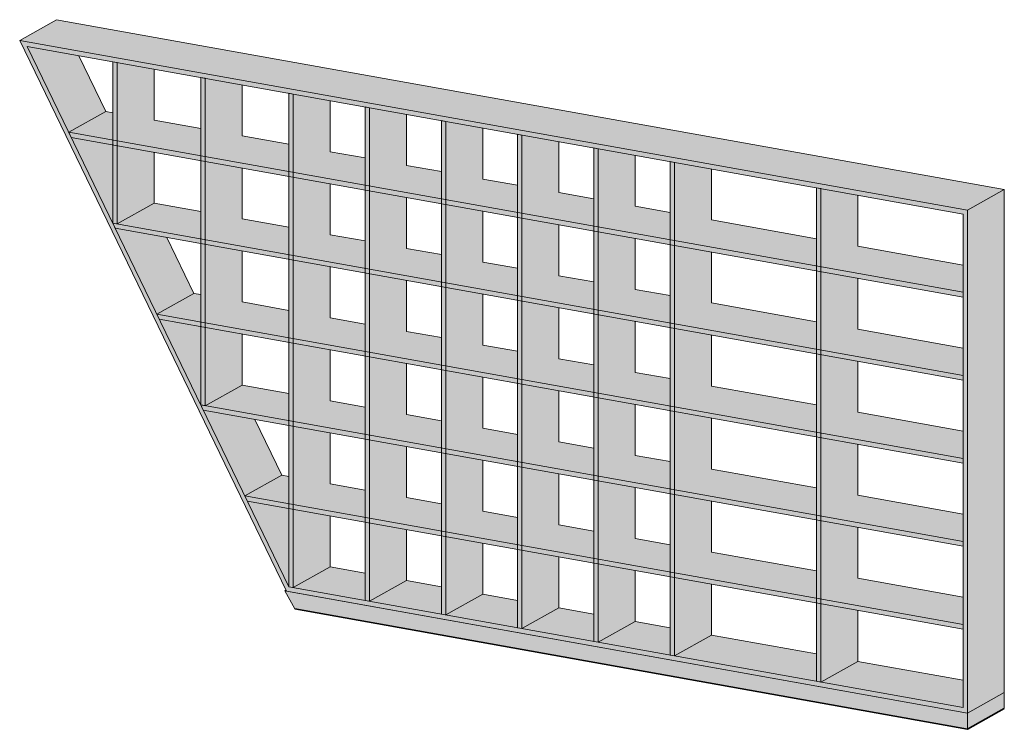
# Model space of a CAD drawing. Header units: centimetres. Extents: x 15232 to 17873, y 110 to 11858.
# Tile 1 of 5: x 15702 to 16095, y 1422 to 1706. Entities that reach past the tile are written whole.
import ezdxf

# ---------------------------------------------------------------- set-up
doc = ezdxf.new("R2010")
doc.units = ezdxf.units.CM
doc.layers.add('A-GENM', color=13, linetype='Continuous', lineweight=18)

# ---------------------------------------------------------------- blocks, each defined once
blk = doc.blocks.new('FURN_Bt_Regal2 - E25-G-02-V1-E25-G-02')
at = {"layer": 'A-GENM'}
for points in [[(19395.48, 1629.81), (19410.24, 1638.08), (19031.57, 1705.91), (19016.8, 1697.64), (19284.27, 1649.73)], [(19395.48, 1428.73), (19410.24, 1437), (19410.24, 1638.08), (19395.48, 1629.81), (19395.48, 1430.94)], [(19123.35, 1477.47), (19123.18, 1477.83), (19122.74, 1477.58)], [(19395.48, 1422.21), (19395.48, 1428.73), (19122.74, 1477.58), (19126.71, 1470.36), (19359.13, 1428.73)], [(19395.48, 1422.21), (19410.24, 1430.49), (19410.24, 1437), (19395.48, 1428.73)]]:
    blk.add_hatch(color=256, dxfattribs=at).paths.add_polyline_path(points)
h = blk.add_hatch(color=256, dxfattribs=at)
h.paths.add_polyline_path([(19395.48, 1428.73), (19395.48, 1629.81), (19016.8, 1697.64), (19123.35, 1477.47), (19383.15, 1430.94)])
h.paths.add_polyline_path([(19393.74, 1430.94), (19124.36, 1479.19), (19019.82, 1695.2), (19393.74, 1628.22), (19393.74, 1439.96)])
h = blk.add_hatch(color=256, dxfattribs=at)
h.paths.add_polyline_path([(19124.36, 1479.19), (19124.36, 1510.49), (19107.77, 1513.46), (19123.35, 1481.27)])
h.paths.add_polyline_path([(19106.77, 1515.54), (19121.53, 1523.81), (19110.73, 1546.13), (19090.18, 1549.81), (19100.43, 1528.63)])
h.paths.add_polyline_path([(19089.18, 1551.89), (19089.18, 1583.19), (19072.59, 1586.16), (19083.29, 1564.05)])
h.paths.add_polyline_path([(19071.59, 1588.24), (19086.35, 1596.51), (19075.55, 1618.83), (19055, 1622.51), (19068.3, 1595.02)])
h.paths.add_polyline_path([(19054, 1624.58), (19054, 1655.88), (19037.41, 1658.85), (19052.23, 1628.22)])
h.paths.add_polyline_path([(19036.41, 1660.93), (19051.17, 1669.2), (19040.37, 1691.52), (19019.82, 1695.2)])
h = blk.add_hatch(color=256, dxfattribs=at)
h.paths.add_polyline_path([(19336.95, 1441.11), (19336.95, 1472.41), (19335.21, 1472.72), (19335.21, 1441.42)])
h.paths.add_polyline_path([(19278.43, 1451.59), (19278.43, 1482.89), (19276.69, 1483.2), (19276.69, 1451.9)])
h.paths.add_polyline_path([(19247.96, 1457.05), (19247.96, 1488.35), (19246.22, 1488.66), (19246.22, 1457.36)])
h.paths.add_polyline_path([(19217.5, 1462.51), (19217.5, 1493.81), (19215.76, 1494.12), (19215.76, 1462.82)])
h.paths.add_polyline_path([(19187.03, 1467.96), (19187.03, 1499.26), (19185.29, 1499.58), (19185.29, 1468.28)])
h.paths.add_polyline_path([(19156.56, 1473.42), (19156.56, 1504.72), (19154.82, 1505.03), (19154.82, 1473.73)])
h.paths.add_polyline_path([(19336.95, 1474.3), (19336.95, 1505.6), (19335.21, 1505.92), (19335.21, 1474.62), (19335.51, 1474.56)])
h.paths.add_polyline_path([(19126.1, 1478.88), (19126.1, 1510.18), (19124.36, 1510.49), (19124.36, 1479.19), (19125.31, 1479.02)])
h.paths.add_polyline_path([(19278.43, 1484.79), (19278.43, 1516.09), (19276.69, 1516.4), (19276.69, 1485.1), (19276.98, 1485.05)])
h.paths.add_polyline_path([(19247.96, 1490.25), (19247.96, 1521.55), (19246.22, 1521.86), (19246.22, 1490.56), (19246.52, 1490.51)])
h.paths.add_polyline_path([(19217.5, 1495.7), (19217.5, 1527), (19215.76, 1527.32), (19215.76, 1496.02), (19216.05, 1495.96)])
h.paths.add_polyline_path([(19187.03, 1501.16), (19187.03, 1532.46), (19185.29, 1532.77), (19185.29, 1501.47), (19185.58, 1501.42)])
h.paths.add_polyline_path([(19156.56, 1506.62), (19156.56, 1537.92), (19154.82, 1538.23), (19154.82, 1506.93), (19155.11, 1506.88)])
h.paths.add_polyline_path([(19336.95, 1507.5), (19336.95, 1538.8), (19335.21, 1539.11), (19335.21, 1507.81), (19335.8, 1507.71)])
h.paths.add_polyline_path([(19126.1, 1512.08), (19126.1, 1543.38), (19124.36, 1543.69), (19124.36, 1512.39), (19124.65, 1512.34)])
h.paths.add_polyline_path([(19278.43, 1517.99), (19278.43, 1549.29), (19276.69, 1549.6), (19276.69, 1518.3), (19277.27, 1518.19)])
h.paths.add_polyline_path([(19247.96, 1523.44), (19247.96, 1554.74), (19246.22, 1555.06), (19246.22, 1523.75), (19246.81, 1523.65)])
h.paths.add_polyline_path([(19217.5, 1528.9), (19217.5, 1560.2), (19215.76, 1560.51), (19215.76, 1529.21), (19216.34, 1529.11)])
h.paths.add_polyline_path([(19187.03, 1534.36), (19187.03, 1565.66), (19185.29, 1565.97), (19185.29, 1534.67), (19185.87, 1534.57)])
h.paths.add_polyline_path([(19156.56, 1539.82), (19156.56, 1571.12), (19154.82, 1571.43), (19154.82, 1540.13), (19155.41, 1540.02)])
h.paths.add_polyline_path([(19336.95, 1540.7), (19336.95, 1572), (19335.21, 1572.31), (19335.21, 1541.01), (19336.09, 1540.85)])
h.paths.add_polyline_path([(19126.1, 1545.27), (19126.1, 1576.57), (19124.36, 1576.89), (19124.36, 1545.59), (19124.94, 1545.48)])
h.paths.add_polyline_path([(19278.43, 1551.18), (19278.43, 1582.48), (19276.69, 1582.79), (19276.69, 1551.49), (19277.57, 1551.34)])
h.paths.add_polyline_path([(19090.92, 1551.58), (19090.92, 1582.88), (19089.18, 1583.19), (19089.18, 1551.89)])
h.paths.add_polyline_path([(19247.96, 1556.64), (19247.96, 1587.94), (19246.22, 1588.24), (19246.22, 1556.95), (19247.1, 1556.79)])
h.paths.add_polyline_path([(19217.5, 1562.1), (19217.5, 1593.4), (19215.76, 1593.71), (19215.76, 1562.41), (19216.63, 1562.25)])
h.paths.add_polyline_path([(19187.03, 1567.56), (19187.03, 1598.86), (19185.29, 1599.17), (19185.29, 1567.87), (19186.17, 1567.71)])
h.paths.add_polyline_path([(19156.56, 1573.01), (19156.56, 1604.31), (19154.82, 1604.63), (19154.82, 1573.33), (19155.7, 1573.17)])
h.paths.add_polyline_path([(19336.95, 1573.9), (19336.95, 1605.2), (19335.21, 1605.51), (19335.21, 1574.21), (19336.38, 1574)])
h.paths.add_polyline_path([(19126.1, 1578.47), (19126.1, 1609.77), (19124.36, 1610.08), (19124.36, 1578.78), (19125.23, 1578.63)])
h.paths.add_polyline_path([(19278.43, 1584.38), (19278.43, 1615.68), (19276.69, 1615.99), (19276.69, 1584.69), (19277.86, 1584.48)])
h.paths.add_polyline_path([(19090.92, 1584.77), (19090.92, 1616.07), (19089.18, 1616.38), (19089.18, 1585.08), (19090.47, 1584.85)])
h.paths.add_polyline_path([(19247.96, 1589.84), (19247.96, 1621.14), (19246.22, 1621.45), (19246.22, 1590.15), (19247.39, 1589.94)])
h.paths.add_polyline_path([(19217.5, 1595.3), (19217.5, 1626.6), (19215.76, 1626.91), (19215.76, 1595.61), (19216.93, 1595.4)])
h.paths.add_polyline_path([(19187.03, 1600.75), (19187.03, 1632.05), (19185.29, 1632.36), (19185.29, 1601.06), (19186.46, 1600.85)])
h.paths.add_polyline_path([(19156.56, 1606.21), (19156.56, 1637.51), (19154.82, 1637.82), (19154.82, 1606.52), (19155.99, 1606.31)])
h.paths.add_polyline_path([(19336.95, 1607.09), (19336.95, 1638.39), (19335.21, 1638.71), (19335.21, 1607.41), (19336.68, 1607.14)])
h.paths.add_polyline_path([(19126.1, 1611.67), (19126.1, 1642.97), (19124.36, 1643.28), (19124.36, 1611.98), (19125.53, 1611.77)])
h.paths.add_polyline_path([(19278.43, 1617.58), (19278.43, 1648.88), (19276.69, 1649.19), (19276.69, 1617.89), (19278.15, 1617.63)])
h.paths.add_polyline_path([(19090.92, 1617.97), (19090.92, 1649.27), (19089.18, 1649.58), (19089.18, 1618.28), (19090.03, 1618.13)])
h.paths.add_polyline_path([(19247.96, 1623.03), (19247.96, 1654.33), (19246.22, 1654.65), (19246.22, 1623.35), (19247.69, 1623.08)])
h.paths.add_polyline_path([(19055.74, 1624.27), (19055.74, 1655.57), (19054, 1655.88), (19054, 1624.58)])
h.paths.add_polyline_path([(19217.5, 1628.49), (19217.5, 1659.79), (19215.76, 1660.1), (19215.76, 1628.8), (19217.22, 1628.54)])
h.paths.add_polyline_path([(19187.03, 1633.95), (19187.03, 1665.25), (19185.29, 1665.56), (19185.29, 1634.26), (19186.75, 1634)])
h.paths.add_polyline_path([(19156.56, 1639.41), (19156.56, 1670.71), (19154.82, 1671.02), (19154.82, 1639.72), (19156.29, 1639.46)])
h.paths.add_polyline_path([(19126.1, 1644.87), (19126.1, 1676.17), (19124.36, 1676.48), (19124.36, 1645.18), (19125.82, 1644.91)])
h.paths.add_polyline_path([(19090.92, 1651.17), (19090.92, 1682.47), (19089.18, 1682.78), (19089.18, 1651.48), (19089.59, 1651.4)])
h.paths.add_polyline_path([(19055.74, 1657.47), (19055.74, 1688.77), (19054, 1689.08), (19054, 1657.78), (19054.89, 1657.62)])
h = blk.add_hatch(color=256, dxfattribs=at)
h.paths.add_polyline_path([(19055.74, 1624.27), (19070.5, 1632.54), (19070.5, 1652.93), (19055.74, 1655.57), (19055.74, 1625.56)])
h.paths.add_polyline_path([(19055.74, 1657.47), (19070.5, 1665.74), (19070.5, 1686.12), (19055.74, 1688.77), (19055.74, 1666.17)])
h = blk.add_hatch(color=256, dxfattribs=at)
h.paths.add_polyline_path([(19090.92, 1551.58), (19105.68, 1559.85), (19105.68, 1580.23), (19090.92, 1582.88), (19090.92, 1552.86)])
h.paths.add_polyline_path([(19090.92, 1584.77), (19105.68, 1593.05), (19105.68, 1613.43), (19090.92, 1616.07), (19090.92, 1595.02)])
h.paths.add_polyline_path([(19090.92, 1617.97), (19105.68, 1626.24), (19105.68, 1646.63), (19090.92, 1649.27), (19090.92, 1628.22)])
h.paths.add_polyline_path([(19090.92, 1651.17), (19105.68, 1659.44), (19105.68, 1679.82), (19090.92, 1682.47), (19090.92, 1662.09)])
h = blk.add_hatch(color=256, dxfattribs=at)
h.paths.add_polyline_path([(19126.1, 1478.88), (19140.86, 1487.15), (19140.86, 1507.53), (19126.1, 1510.18), (19126.1, 1479.19)])
h.paths.add_polyline_path([(19126.1, 1512.08), (19140.86, 1520.35), (19140.86, 1540.73), (19126.1, 1543.38), (19126.1, 1522.99)])
h.paths.add_polyline_path([(19126.1, 1545.27), (19140.86, 1553.55), (19140.86, 1573.93), (19126.1, 1576.57), (19126.1, 1556.19)])
h.paths.add_polyline_path([(19126.1, 1578.47), (19140.86, 1586.74), (19140.86, 1607.13), (19126.1, 1609.77), (19126.1, 1589.39)])
h.paths.add_polyline_path([(19126.1, 1611.67), (19140.86, 1619.94), (19140.86, 1640.32), (19126.1, 1642.97), (19126.1, 1622.59)])
h.paths.add_polyline_path([(19126.1, 1644.87), (19140.86, 1653.14), (19140.86, 1673.52), (19126.1, 1676.17), (19126.1, 1655.78)])
h = blk.add_hatch(color=256, dxfattribs=at)
h.paths.add_polyline_path([(19393.74, 1596.92), (19393.74, 1607.84), (19351.72, 1615.37), (19336.95, 1607.09), (19350.58, 1604.65)])
h.paths.add_polyline_path([(19335.21, 1607.41), (19335.21, 1618.32), (19293.2, 1625.85), (19278.43, 1617.58), (19284.27, 1616.53)])
h.paths.add_polyline_path([(19276.69, 1617.89), (19276.69, 1628.81), (19262.73, 1631.31), (19247.96, 1623.03)])
h.paths.add_polyline_path([(19246.22, 1623.35), (19246.22, 1634.26), (19232.26, 1636.77), (19217.5, 1628.49), (19219.01, 1628.22)])
h.paths.add_polyline_path([(19215.76, 1628.8), (19215.76, 1639.72), (19201.8, 1642.22), (19187.03, 1633.95), (19210.16, 1629.81)])
h.paths.add_polyline_path([(19185.29, 1634.26), (19185.29, 1645.18), (19171.33, 1647.68), (19156.56, 1639.41)])
h.paths.add_polyline_path([(19154.82, 1639.72), (19154.82, 1650.64), (19140.86, 1653.14), (19126.1, 1644.87)])
h.paths.add_polyline_path([(19124.36, 1645.18), (19124.36, 1656.1), (19105.68, 1659.44), (19090.92, 1651.17), (19123.35, 1645.36)])
h.paths.add_polyline_path([(19089.18, 1651.48), (19089.18, 1662.4), (19070.5, 1665.74), (19055.74, 1657.47), (19069.57, 1654.99)])
h.paths.add_polyline_path([(19054, 1657.78), (19054, 1668.7), (19051.17, 1669.2), (19036.41, 1660.93)])
h = blk.add_hatch(color=256, dxfattribs=at)
h.paths.add_polyline_path([(19156.56, 1473.42), (19171.33, 1481.69), (19171.33, 1502.08), (19156.56, 1504.72), (19156.56, 1482.44)])
h.paths.add_polyline_path([(19156.56, 1506.62), (19171.33, 1514.89), (19171.33, 1535.27), (19156.56, 1537.92), (19156.56, 1517.54)])
h.paths.add_polyline_path([(19156.56, 1539.82), (19171.33, 1548.09), (19171.33, 1568.47), (19156.56, 1571.12), (19156.56, 1550.73)])
h.paths.add_polyline_path([(19156.56, 1573.01), (19171.33, 1581.29), (19171.33, 1601.67), (19156.56, 1604.31), (19156.56, 1583.93)])
h.paths.add_polyline_path([(19156.56, 1606.21), (19171.33, 1614.48), (19171.33, 1634.87), (19156.56, 1637.51), (19156.56, 1617.13)])
h.paths.add_polyline_path([(19156.56, 1639.41), (19171.33, 1647.68), (19171.33, 1668.06), (19156.56, 1670.71), (19156.56, 1650.33)])
h = blk.add_hatch(color=256, dxfattribs=at)
h.paths.add_polyline_path([(19187.03, 1467.96), (19201.8, 1476.24), (19201.8, 1496.62), (19187.03, 1499.26), (19187.03, 1476.99)])
h.paths.add_polyline_path([(19187.03, 1501.16), (19201.8, 1509.43), (19201.8, 1529.82), (19187.03, 1532.46), (19187.03, 1512.08)])
h.paths.add_polyline_path([(19187.03, 1534.36), (19201.8, 1542.63), (19201.8, 1563.01), (19187.03, 1565.66), (19187.03, 1545.28)])
h.paths.add_polyline_path([(19187.03, 1567.56), (19201.8, 1575.83), (19201.8, 1596.21), (19187.03, 1598.86), (19187.03, 1578.47)])
h.paths.add_polyline_path([(19187.03, 1600.75), (19201.8, 1609.03), (19201.8, 1629.41), (19187.03, 1632.05), (19187.03, 1611.67)])
h.paths.add_polyline_path([(19187.03, 1633.95), (19201.8, 1642.22), (19201.8, 1662.61), (19187.03, 1665.25), (19187.03, 1644.87)])
h = blk.add_hatch(color=256, dxfattribs=at)
h.paths.add_polyline_path([(19393.74, 1462.24), (19393.74, 1464.13), (19106.77, 1515.54), (19107.77, 1513.46), (19383.15, 1464.13)])
h.paths.add_polyline_path([(19393.74, 1495.43), (19393.74, 1497.33), (19089.18, 1551.89), (19090.18, 1549.81), (19383.15, 1497.33)])
h.paths.add_polyline_path([(19393.74, 1528.63), (19393.74, 1530.53), (19071.59, 1588.24), (19072.59, 1586.16), (19383.15, 1530.53)])
h.paths.add_polyline_path([(19393.74, 1561.83), (19393.74, 1563.72), (19054, 1624.58), (19055, 1622.51), (19383.15, 1563.72)])
h.paths.add_polyline_path([(19393.74, 1595.02), (19393.74, 1596.92), (19036.41, 1660.93), (19037.41, 1658.85), (19383.15, 1596.92)])
h = blk.add_hatch(color=256, dxfattribs=at)
h.paths.add_polyline_path([(19217.5, 1462.51), (19232.26, 1470.78), (19232.26, 1491.16), (19217.5, 1493.81), (19217.5, 1464.13)])
h.paths.add_polyline_path([(19217.5, 1495.7), (19232.26, 1503.98), (19232.26, 1524.36), (19217.5, 1527), (19217.5, 1497.33)])
h.paths.add_polyline_path([(19217.5, 1528.9), (19232.26, 1537.17), (19232.26, 1557.56), (19217.5, 1560.2), (19217.5, 1530.53)])
h.paths.add_polyline_path([(19217.5, 1562.1), (19232.26, 1570.37), (19232.26, 1590.75), (19217.5, 1593.4), (19217.5, 1564.05)])
h.paths.add_polyline_path([(19217.5, 1595.3), (19232.26, 1603.57), (19232.26, 1623.95), (19217.5, 1626.6), (19217.5, 1596.92)])
h.paths.add_polyline_path([(19217.5, 1628.49), (19232.26, 1636.77), (19232.26, 1657.15), (19217.5, 1659.79), (19217.5, 1629.81)])
h = blk.add_hatch(color=256, dxfattribs=at)
h.paths.add_polyline_path([(19247.96, 1457.05), (19262.73, 1465.32), (19262.73, 1485.7), (19247.96, 1488.35), (19247.96, 1462.24)])
h.paths.add_polyline_path([(19247.96, 1490.25), (19262.73, 1498.52), (19262.73, 1518.9), (19247.96, 1521.55), (19247.96, 1495.43)])
h.paths.add_polyline_path([(19247.96, 1523.44), (19262.73, 1531.72), (19262.73, 1552.1), (19247.96, 1554.74), (19247.96, 1528.63)])
h.paths.add_polyline_path([(19247.96, 1556.64), (19262.73, 1564.91), (19262.73, 1585.3), (19247.96, 1587.94), (19247.96, 1564.05)])
h.paths.add_polyline_path([(19247.96, 1589.84), (19262.73, 1598.11), (19262.73, 1618.49), (19247.96, 1621.14), (19247.96, 1595.02)])
h.paths.add_polyline_path([(19247.96, 1623.03), (19262.73, 1631.31), (19262.73, 1651.69), (19247.96, 1654.33), (19247.96, 1628.22)])
h = blk.add_hatch(color=256, dxfattribs=at)
h.paths.add_polyline_path([(19278.43, 1451.59), (19293.2, 1459.86), (19293.2, 1480.25), (19278.43, 1482.89), (19278.43, 1460.61)])
h.paths.add_polyline_path([(19278.43, 1484.79), (19293.2, 1493.06), (19293.2, 1513.44), (19278.43, 1516.09), (19278.43, 1495.43)])
h.paths.add_polyline_path([(19278.43, 1517.99), (19293.2, 1526.26), (19293.2, 1546.64), (19278.43, 1549.29), (19278.43, 1528.63)])
h.paths.add_polyline_path([(19278.43, 1551.18), (19293.2, 1559.46), (19293.2, 1579.84), (19278.43, 1582.48), (19278.43, 1562.1)])
h.paths.add_polyline_path([(19278.43, 1584.38), (19293.2, 1592.65), (19293.2, 1613.04), (19278.43, 1615.68), (19278.43, 1595.02)])
h.paths.add_polyline_path([(19278.43, 1617.58), (19293.2, 1625.85), (19293.2, 1646.23), (19278.43, 1648.88), (19278.43, 1628.22)])
h = blk.add_hatch(color=256, dxfattribs=at)
h.paths.add_polyline_path([(19336.95, 1441.11), (19351.72, 1449.38), (19351.72, 1469.76), (19336.95, 1472.41), (19336.95, 1450.13)])
h.paths.add_polyline_path([(19336.95, 1474.3), (19351.72, 1482.58), (19351.72, 1502.96), (19336.95, 1505.6), (19336.95, 1485.22)])
h.paths.add_polyline_path([(19336.95, 1507.5), (19351.72, 1515.77), (19351.72, 1536.16), (19336.95, 1538.8), (19336.95, 1518.42)])
h.paths.add_polyline_path([(19336.95, 1540.7), (19351.72, 1548.97), (19351.72, 1569.35), (19336.95, 1572), (19336.95, 1551.62)])
h.paths.add_polyline_path([(19336.95, 1573.9), (19351.72, 1582.17), (19351.72, 1602.55), (19336.95, 1605.2), (19336.95, 1584.81)])
h.paths.add_polyline_path([(19336.95, 1607.09), (19351.72, 1615.37), (19351.72, 1635.75), (19336.95, 1638.39), (19336.95, 1618.01)])
h = blk.add_hatch(color=256, dxfattribs=at)
h.paths.add_polyline_path([(19393.74, 1563.72), (19393.74, 1574.64), (19351.72, 1582.17), (19336.95, 1573.9)])
h.paths.add_polyline_path([(19335.21, 1574.21), (19335.21, 1585.13), (19293.2, 1592.65), (19278.43, 1584.38), (19305.68, 1579.5)])
h.paths.add_polyline_path([(19276.69, 1584.69), (19276.69, 1595.61), (19262.73, 1598.11), (19247.96, 1589.84)])
h.paths.add_polyline_path([(19246.22, 1590.15), (19246.22, 1601.07), (19232.26, 1603.57), (19217.5, 1595.3), (19219.01, 1595.02)])
h.paths.add_polyline_path([(19215.76, 1595.61), (19215.76, 1606.53), (19201.8, 1609.03), (19187.03, 1600.75), (19208.42, 1596.92)])
h.paths.add_polyline_path([(19185.29, 1601.06), (19185.29, 1611.98), (19171.33, 1614.48), (19156.56, 1606.21)])
h.paths.add_polyline_path([(19154.82, 1606.52), (19154.82, 1617.44), (19140.86, 1619.94), (19126.1, 1611.67)])
h.paths.add_polyline_path([(19124.36, 1611.98), (19124.36, 1622.9), (19105.68, 1626.24), (19090.92, 1617.97), (19123.35, 1612.16)])
h.paths.add_polyline_path([(19089.18, 1618.28), (19089.18, 1629.2), (19070.5, 1632.54), (19055.74, 1624.27), (19070.5, 1621.63)])
h = blk.add_hatch(color=256, dxfattribs=at)
h.paths.add_polyline_path([(19393.74, 1530.53), (19393.74, 1541.45), (19351.72, 1548.97), (19336.95, 1540.7)])
h.paths.add_polyline_path([(19335.21, 1541.01), (19335.21, 1551.93), (19293.2, 1559.46), (19278.43, 1551.18), (19284.27, 1550.14)])
h.paths.add_polyline_path([(19276.69, 1551.49), (19276.69, 1562.41), (19262.73, 1564.91), (19247.96, 1556.64)])
h.paths.add_polyline_path([(19246.22, 1556.95), (19246.22, 1567.87), (19232.26, 1570.37), (19217.5, 1562.1)])
h.paths.add_polyline_path([(19215.76, 1562.41), (19215.76, 1573.33), (19201.8, 1575.83), (19187.03, 1567.56), (19206.6, 1564.05)])
h.paths.add_polyline_path([(19185.29, 1567.87), (19185.29, 1578.79), (19171.33, 1581.29), (19156.56, 1573.01), (19175.11, 1569.69)])
h.paths.add_polyline_path([(19154.82, 1573.33), (19154.82, 1584.24), (19140.86, 1586.74), (19126.1, 1578.47)])
h.paths.add_polyline_path([(19124.36, 1578.78), (19124.36, 1589.7), (19105.68, 1593.05), (19090.92, 1584.77), (19123.35, 1578.96)])
h.paths.add_polyline_path([(19089.18, 1585.08), (19089.18, 1596), (19086.35, 1596.51), (19071.59, 1588.24)])
h = blk.add_hatch(color=256, dxfattribs=at)
h.paths.add_polyline_path([(19393.74, 1497.33), (19393.74, 1508.25), (19351.72, 1515.77), (19336.95, 1507.5)])
h.paths.add_polyline_path([(19335.21, 1507.81), (19335.21, 1518.73), (19293.2, 1526.26), (19278.43, 1517.99), (19284.27, 1516.94)])
h.paths.add_polyline_path([(19276.69, 1518.3), (19276.69, 1529.22), (19262.73, 1531.72), (19247.96, 1523.44)])
h.paths.add_polyline_path([(19246.22, 1523.75), (19246.22, 1534.67), (19232.26, 1537.17), (19217.5, 1528.9), (19219.01, 1528.63)])
h.paths.add_polyline_path([(19215.76, 1529.21), (19215.76, 1540.13), (19201.8, 1542.63), (19187.03, 1534.36), (19208.42, 1530.53)])
h.paths.add_polyline_path([(19185.29, 1534.67), (19185.29, 1545.59), (19171.33, 1548.09), (19156.56, 1539.82)])
h.paths.add_polyline_path([(19154.82, 1540.13), (19154.82, 1551.05), (19140.86, 1553.55), (19126.1, 1545.27)])
h.paths.add_polyline_path([(19124.36, 1545.59), (19124.36, 1556.5), (19105.68, 1559.85), (19090.92, 1551.58), (19123.35, 1545.77)])
h = blk.add_hatch(color=256, dxfattribs=at)
h.paths.add_polyline_path([(19393.74, 1464.13), (19393.74, 1475.05), (19351.72, 1482.58), (19336.95, 1474.3), (19363.27, 1469.59)])
h.paths.add_polyline_path([(19335.21, 1474.62), (19335.21, 1485.53), (19293.2, 1493.06), (19278.43, 1484.79), (19284.27, 1483.74)])
h.paths.add_polyline_path([(19276.69, 1485.1), (19276.69, 1496.02), (19262.73, 1498.52), (19247.96, 1490.25)])
h.paths.add_polyline_path([(19246.22, 1490.56), (19246.22, 1501.48), (19232.26, 1503.98), (19217.5, 1495.7), (19219.01, 1495.43)])
h.paths.add_polyline_path([(19215.76, 1496.02), (19215.76, 1506.93), (19201.8, 1509.43), (19187.03, 1501.16), (19208.42, 1497.33)])
h.paths.add_polyline_path([(19185.29, 1501.47), (19185.29, 1512.39), (19171.33, 1514.89), (19156.56, 1506.62)])
h.paths.add_polyline_path([(19154.82, 1506.93), (19154.82, 1517.85), (19140.86, 1520.35), (19126.1, 1512.08)])
h.paths.add_polyline_path([(19124.36, 1512.39), (19124.36, 1523.31), (19121.53, 1523.81), (19106.77, 1515.54), (19123.35, 1512.57)])
h = blk.add_hatch(color=256, dxfattribs=at)
h.paths.add_polyline_path([(19393.74, 1430.94), (19393.74, 1441.85), (19351.72, 1449.38), (19336.95, 1441.11), (19351.72, 1438.46)])
h.paths.add_polyline_path([(19335.21, 1441.42), (19335.21, 1452.34), (19293.2, 1459.86), (19278.43, 1451.59), (19333.42, 1441.74)])
h.paths.add_polyline_path([(19276.69, 1451.9), (19276.69, 1462.82), (19262.73, 1465.32), (19247.96, 1457.05), (19262.73, 1454.4)])
h.paths.add_polyline_path([(19246.22, 1457.36), (19246.22, 1468.28), (19232.26, 1470.78), (19217.5, 1462.51), (19219.01, 1462.24)])
h.paths.add_polyline_path([(19215.76, 1462.82), (19215.76, 1473.74), (19201.8, 1476.24), (19187.03, 1467.96), (19208.42, 1464.13)])
h.paths.add_polyline_path([(19185.29, 1468.28), (19185.29, 1479.19), (19171.33, 1481.69), (19156.56, 1473.42), (19171.33, 1470.78)])
h.paths.add_polyline_path([(19154.82, 1473.73), (19154.82, 1484.65), (19140.86, 1487.15), (19126.1, 1478.88), (19140.86, 1476.23)])
for p, q in [((19016.8, 1697.64), (19031.57, 1705.91)), ((19031.57, 1705.91), (19410.24, 1638.08)), ((19395.48, 1629.81), (19016.8, 1697.64)), ((19016.8, 1697.64), (19123.35, 1477.47)), ((19124.36, 1479.19), (19019.82, 1695.2)), ((19019.82, 1695.2), (19393.74, 1628.22)), ((19040.37, 1691.52), (19051.17, 1669.2)), ((19055.74, 1688.77), (19054, 1689.08)), ((19054, 1689.08), (19054, 1624.58)), ((19055.74, 1624.27), (19055.74, 1688.77)), ((19070.5, 1686.12), (19070.5, 1665.74)), ((19090.92, 1682.47), (19089.18, 1682.78)), ((19089.18, 1682.78), (19089.18, 1551.89)), ((19090.92, 1551.58), (19090.92, 1682.47)), ((19105.68, 1679.82), (19105.68, 1659.44)), ((19126.1, 1676.17), (19124.36, 1676.48)), ((19124.36, 1676.48), (19124.36, 1479.19)), ((19126.1, 1478.88), (19126.1, 1676.17)), ((19140.86, 1673.52), (19140.86, 1653.14)), ((19036.41, 1660.93), (19051.17, 1669.2)), ((19051.17, 1669.2), (19054, 1668.7)), ((19156.56, 1670.71), (19154.82, 1671.02)), ((19154.82, 1671.02), (19154.82, 1473.73)), ((19156.56, 1473.42), (19156.56, 1670.71)), ((19070.5, 1665.74), (19089.18, 1662.4)), ((19171.33, 1668.06), (19171.33, 1647.68)), ((19187.03, 1665.25), (19185.29, 1665.56)), ((19185.29, 1665.56), (19185.29, 1468.28)), ((19187.03, 1467.96), (19187.03, 1665.25)), ((19393.74, 1596.92), (19036.41, 1660.93)), ((19036.41, 1660.93), (19037.41, 1658.85)), ((19201.8, 1662.61), (19201.8, 1642.22)), ((19037.41, 1658.85), (19393.74, 1595.02)), ((19105.68, 1659.44), (19124.36, 1656.1)), ((19217.5, 1659.79), (19215.76, 1660.1)), ((19215.76, 1660.1), (19215.76, 1462.82)), ((19217.5, 1462.51), (19217.5, 1659.79)), ((19232.26, 1657.15), (19232.26, 1636.77)), ((19070.5, 1652.93), (19070.5, 1632.54)), ((19140.86, 1653.14), (19154.82, 1650.64)), ((19247.96, 1654.33), (19246.22, 1654.65)), ((19246.22, 1654.65), (19246.22, 1457.36)), ((19247.96, 1457.05), (19247.96, 1654.33)), ((19262.73, 1651.69), (19262.73, 1631.31)), ((19278.43, 1648.88), (19276.69, 1649.19)), ((19276.69, 1649.19), (19276.69, 1451.9)), ((19278.43, 1451.59), (19278.43, 1648.88)), ((19105.68, 1646.63), (19105.68, 1626.24)), ((19171.33, 1647.68), (19185.29, 1645.18)), ((19293.2, 1646.23), (19293.2, 1625.85)), ((19201.8, 1642.22), (19215.76, 1639.72)), ((19140.86, 1640.32), (19140.86, 1619.94)), ((19232.26, 1636.77), (19246.22, 1634.26)), ((19336.95, 1638.39), (19335.21, 1638.71)), ((19335.21, 1638.71), (19335.21, 1441.42)), ((19336.95, 1441.11), (19336.95, 1638.39)), ((19395.48, 1629.81), (19410.24, 1638.08)), ((19410.24, 1638.08), (19410.24, 1437)), ((19171.33, 1634.87), (19171.33, 1614.48)), ((19351.72, 1635.75), (19351.72, 1615.37)), ((19055.74, 1624.27), (19070.5, 1632.54)), ((19070.5, 1632.54), (19089.18, 1629.2)), ((19201.8, 1629.41), (19201.8, 1609.03)), ((19262.73, 1631.31), (19276.69, 1628.81)), ((19395.48, 1428.73), (19395.48, 1629.81)), ((19105.68, 1626.24), (19124.36, 1622.9)), ((19293.2, 1625.85), (19335.21, 1618.32)), ((19393.74, 1628.22), (19393.74, 1430.94)), ((19054, 1624.58), (19055.74, 1624.27)), ((19393.74, 1563.72), (19054, 1624.58)), ((19054, 1624.58), (19055, 1622.51)), ((19055, 1622.51), (19393.74, 1561.83)), ((19232.26, 1623.95), (19232.26, 1603.57)), ((19075.55, 1618.83), (19086.35, 1596.51)), ((19140.86, 1619.94), (19154.82, 1617.44)), ((19262.73, 1618.49), (19262.73, 1598.11)), ((19105.68, 1613.43), (19105.68, 1593.05)), ((19171.33, 1614.48), (19185.29, 1611.98)), ((19351.72, 1615.37), (19393.74, 1607.84)), ((19293.2, 1613.04), (19293.2, 1592.65)), ((19140.86, 1607.13), (19140.86, 1586.74)), ((19201.8, 1609.03), (19215.76, 1606.53)), ((19171.33, 1601.67), (19171.33, 1581.29)), ((19232.26, 1603.57), (19246.22, 1601.07)), ((19351.72, 1602.55), (19351.72, 1582.17)), ((19262.73, 1598.11), (19276.69, 1595.61)), ((19071.59, 1588.24), (19086.35, 1596.51)), ((19086.35, 1596.51), (19089.18, 1596)), ((19201.8, 1596.21), (19201.8, 1575.83)), ((19393.74, 1595.02), (19393.74, 1596.92)), ((19105.68, 1593.05), (19124.36, 1589.7)), ((19232.26, 1590.75), (19232.26, 1570.37)), ((19293.2, 1592.65), (19335.21, 1585.13)), ((19393.74, 1530.53), (19071.59, 1588.24)), ((19071.59, 1588.24), (19072.59, 1586.16)), ((19072.59, 1586.16), (19393.74, 1528.63)), ((19140.86, 1586.74), (19154.82, 1584.24)), ((19262.73, 1585.3), (19262.73, 1564.91)), ((19351.72, 1582.17), (19393.74, 1574.64)), ((19105.68, 1580.23), (19105.68, 1559.85)), ((19171.33, 1581.29), (19185.29, 1578.79)), ((19293.2, 1579.84), (19293.2, 1559.46)), ((19140.86, 1573.93), (19140.86, 1553.55)), ((19201.8, 1575.83), (19215.76, 1573.33)), ((19232.26, 1570.37), (19246.22, 1567.87)), ((19171.33, 1568.47), (19171.33, 1548.09)), ((19351.72, 1569.35), (19351.72, 1548.97)), ((19201.8, 1563.01), (19201.8, 1542.63)), ((19262.73, 1564.91), (19276.69, 1562.41)), ((19393.74, 1561.83), (19393.74, 1563.72)), ((19090.92, 1551.58), (19105.68, 1559.85)), ((19105.68, 1559.85), (19124.36, 1556.5)), ((19293.2, 1559.46), (19335.21, 1551.93)), ((19232.26, 1557.56), (19232.26, 1537.17)), ((19089.18, 1551.89), (19090.92, 1551.58)), ((19393.74, 1497.33), (19089.18, 1551.89)), ((19089.18, 1551.89), (19090.18, 1549.81)), ((19140.86, 1553.55), (19154.82, 1551.05)), ((19262.73, 1552.1), (19262.73, 1531.72)), ((19090.18, 1549.81), (19393.74, 1495.43)), ((19171.33, 1548.09), (19185.29, 1545.59)), ((19293.2, 1546.64), (19293.2, 1526.26)), ((19351.72, 1548.97), (19393.74, 1541.45)), ((19110.73, 1546.13), (19121.53, 1523.81)), ((19201.8, 1542.63), (19215.76, 1540.13)), ((19140.86, 1540.73), (19140.86, 1520.35)), ((19171.33, 1535.27), (19171.33, 1514.89)), ((19232.26, 1537.17), (19246.22, 1534.67)), ((19351.72, 1536.16), (19351.72, 1515.77)), ((19262.73, 1531.72), (19276.69, 1529.22)), ((19393.74, 1528.63), (19393.74, 1530.53)), ((19201.8, 1529.82), (19201.8, 1509.43)), ((19106.77, 1515.54), (19121.53, 1523.81)), ((19121.53, 1523.81), (19124.36, 1523.31)), ((19232.26, 1524.36), (19232.26, 1503.98)), ((19293.2, 1526.26), (19335.21, 1518.73)), ((19140.86, 1520.35), (19154.82, 1517.85)), ((19262.73, 1518.9), (19262.73, 1498.52)), ((19393.74, 1464.13), (19106.77, 1515.54)), ((19106.77, 1515.54), (19107.77, 1513.46)), ((19171.33, 1514.89), (19185.29, 1512.39)), ((19351.72, 1515.77), (19393.74, 1508.25)), ((19107.77, 1513.46), (19393.74, 1462.24)), ((19293.2, 1513.44), (19293.2, 1493.06)), ((19140.86, 1507.53), (19140.86, 1487.15)), ((19201.8, 1509.43), (19215.76, 1506.93)), ((19232.26, 1503.98), (19246.22, 1501.48)), ((19351.72, 1502.96), (19351.72, 1482.58)), ((19171.33, 1502.08), (19171.33, 1481.69)), ((19201.8, 1496.62), (19201.8, 1476.24)), ((19262.73, 1498.52), (19276.69, 1496.02)), ((19393.74, 1495.43), (19393.74, 1497.33)), ((19232.26, 1491.16), (19232.26, 1470.78)), ((19293.2, 1493.06), (19335.21, 1485.53)), ((19126.1, 1478.88), (19140.86, 1487.15)), ((19140.86, 1487.15), (19154.82, 1484.65)), ((19262.73, 1485.7), (19262.73, 1465.32)), ((19156.56, 1473.42), (19171.33, 1481.69)), ((19171.33, 1481.69), (19185.29, 1479.19)), ((19293.2, 1480.25), (19293.2, 1459.86)), ((19351.72, 1482.58), (19393.74, 1475.05)), ((19122.74, 1477.58), (19123.18, 1477.83)), ((19395.48, 1428.73), (19122.74, 1477.58)), ((19122.74, 1477.58), (19126.71, 1470.36)), ((19123.35, 1477.47), (19395.48, 1428.73)), ((19124.36, 1479.19), (19126.1, 1478.88)), ((19393.74, 1430.94), (19124.36, 1479.19)), ((19187.03, 1467.96), (19201.8, 1476.24)), ((19201.8, 1476.24), (19215.76, 1473.74)), ((19154.82, 1473.73), (19156.56, 1473.42)), ((19185.29, 1468.28), (19187.03, 1467.96)), ((19217.5, 1462.51), (19232.26, 1470.78)), ((19232.26, 1470.78), (19246.22, 1468.28)), ((19351.72, 1469.76), (19351.72, 1449.38)), ((19247.96, 1457.05), (19262.73, 1465.32)), ((19262.73, 1465.32), (19276.69, 1462.82)), ((19393.74, 1462.24), (19393.74, 1464.13)), ((19215.76, 1462.82), (19217.5, 1462.51)), ((19278.43, 1451.59), (19293.2, 1459.86)), ((19293.2, 1459.86), (19335.21, 1452.34)), ((19246.22, 1457.36), (19247.96, 1457.05)), ((19276.69, 1451.9), (19278.43, 1451.59)), ((19336.95, 1441.11), (19351.72, 1449.38)), ((19351.72, 1449.38), (19393.74, 1441.85)), ((19335.21, 1441.42), (19336.95, 1441.11)), ((19395.48, 1428.73), (19410.24, 1437)), ((19410.24, 1437), (19395.48, 1428.73)), ((19410.24, 1437), (19410.24, 1430.49)), ((19395.48, 1422.21), (19395.48, 1428.73))]:
    blk.add_line(p, q, dxfattribs=at)
at = {"layer": 'A-GENM', "lineweight": 35}
for p, q in [((19395.48, 1422.21), (19126.71, 1470.36)), ((19410.24, 1430.49), (19395.48, 1422.21))]:
    blk.add_line(p, q, dxfattribs=at)

msp = doc.modelspace()

# ---------------------------------------------------------------- block references
at = {"layer": 'A-GENM'}
msp.add_blockref('FURN_Bt_Regal2 - E25-G-02-V1-E25-G-02', (-3315.2, 0), dxfattribs=at)

doc.saveas('drawing.dxf')
